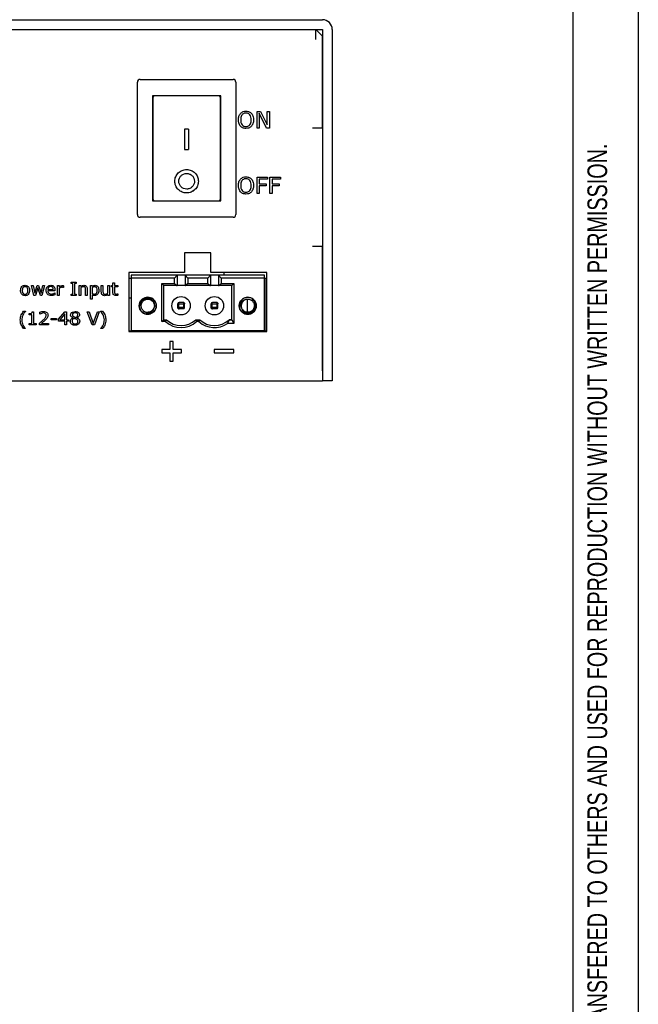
# Model space of a CAD drawing. Header units: millimetres. Extents: x 0 to 840, y 0 to 594.
# Tile 20 of 38: x 746 to 840, y 150 to 300. Entities that reach past the tile are written whole.
import ezdxf

# ---------------------------------------------------------------- set-up
doc = ezdxf.new("R2010")
doc.units = ezdxf.units.MM
doc.layers.get('0').update_dxf_attribs({"color": 3, "lineweight": 30})
doc.layers.add('SLD-0', color=3, linetype='Continuous')
doc.styles.add('SLDTEXTSTYLE0', font='TXT', dxfattribs={"width": 0.75})

msp = doc.modelspace()

# ---------------------------------------------------------------- linework, layer by layer
at = {"linetype": 'Continuous', "lineweight": 25}
for p, q in [((651.87, 299.982), (791.87, 299.982)), ((651.87, 298.482), (791.87, 298.482)), ((790.87, 296.972), (790.87, 298.482)), ((791.87, 297.482), (790.87, 298.482)), ((791.869, 298.482), (791.869, 297.483)), ((791.87, 298.482), (791.87, 244.982)), ((791.87, 283.482), (791.87, 297.482)), ((793.37, 298.482), (793.37, 244.982)), ((763.67, 270.282), (763.67, 290.482)), ((764.07, 290.882), (778.27, 290.882)), ((778.67, 290.482), (778.67, 270.282)), ((776.37, 288.382), (765.97, 288.382)), ((765.97, 288.382), (765.97, 272.382)), ((766.07, 284.344), (766.07, 288.182)), ((776.27, 288.182), (776.27, 284.344)), ((776.37, 272.382), (776.37, 288.382)), ((781.908, 285.982), (782.421, 285.982)), ((781.908, 283.482), (781.908, 285.982)), ((782.224, 285.718), (782.224, 283.482)), ((783.361, 283.482), (782.224, 285.718)), ((782.421, 285.982), (783.458, 283.94)), ((783.458, 285.982), (783.775, 285.982)), ((783.458, 283.94), (783.458, 285.982)), ((783.775, 285.982), (783.775, 283.482)), ((766.07, 272.776), (766.07, 284.344)), ((776.27, 284.344), (776.27, 272.776)), ((771.47, 283.307), (770.87, 283.307)), ((770.87, 283.307), (770.87, 283.302)), ((771.47, 283.302), (770.87, 283.302)), ((770.87, 283.302), (770.87, 280.2)), ((771.47, 283.307), (771.47, 283.302)), ((771.47, 283.302), (771.47, 280.2)), ((782.224, 283.482), (781.908, 283.482)), ((783.775, 283.482), (783.361, 283.482)), ((791.87, 283.482), (790.37, 283.482)), ((766.07, 281.282), (765.97, 281.282)), ((776.37, 281.282), (776.27, 281.282)), ((765.97, 279.482), (766.07, 279.482)), ((770.87, 280.2), (771.47, 280.2)), ((776.27, 279.482), (776.37, 279.482)), ((781.908, 275.982), (783.49, 275.982)), ((781.908, 273.482), (781.908, 275.982)), ((782.224, 275.697), (782.224, 274.969)), ((783.49, 275.697), (782.224, 275.697)), ((782.224, 274.969), (783.3, 274.969)), ((782.224, 274.684), (782.224, 273.482)), ((783.3, 274.684), (782.224, 274.684)), ((783.3, 274.969), (783.3, 274.684)), ((783.49, 275.982), (783.49, 275.697)), ((783.87, 275.982), (785.452, 275.982)), ((783.87, 273.482), (783.87, 275.982)), ((784.186, 275.697), (784.186, 274.969)), ((785.452, 275.697), (784.186, 275.697)), ((784.186, 274.969), (785.262, 274.969)), ((784.186, 274.684), (784.186, 273.482)), ((785.262, 274.684), (784.186, 274.684)), ((785.262, 274.969), (785.262, 274.684)), ((785.452, 275.982), (785.452, 275.697)), ((782.224, 273.482), (781.908, 273.482)), ((784.186, 273.482), (783.87, 273.482)), ((765.97, 272.382), (776.37, 272.382)), ((766.07, 272.582), (766.07, 272.776)), ((776.27, 272.776), (776.27, 272.582)), ((778.27, 269.882), (764.07, 269.882)), ((774.87, 264.482), (770.87, 264.482)), ((770.87, 264.482), (770.87, 261.482)), ((774.87, 261.482), (774.87, 264.482)), ((790.37, 265.482), (791.87, 265.482)), ((791.87, 246.482), (791.87, 265.482)), ((762.37, 261.482), (762.37, 252.482)), ((770.87, 261.482), (762.37, 261.482)), ((769.73, 261.082), (762.71, 261.082)), ((762.71, 261.082), (762.71, 260.582)), ((769.33, 260.582), (769.73, 261.082)), ((769.73, 261.082), (769.73, 259.482)), ((770.93, 261.082), (769.73, 261.082)), ((774.81, 261.082), (770.93, 261.082)), ((770.93, 261.082), (771.33, 260.582)), ((770.93, 261.082), (770.93, 259.482)), ((774.41, 260.582), (774.81, 261.082)), ((774.81, 261.082), (774.81, 259.482)), ((776.01, 261.082), (774.81, 261.082)), ((783.37, 261.482), (774.87, 261.482)), ((776.01, 261.082), (776.41, 260.582)), ((783.03, 261.082), (776.01, 261.082)), ((776.01, 261.082), (776.01, 259.482)), ((776.87, 261.082), (776.87, 261.482)), ((783.03, 260.582), (783.03, 261.082)), ((783.37, 252.482), (783.37, 261.482)), ((753.563, 259.982), (754.323, 259.982)), ((753.563, 259.779), (753.563, 259.982)), ((753.817, 259.779), (753.563, 259.779)), ((753.817, 258.184), (753.817, 259.779)), ((754.07, 259.779), (754.07, 258.184)), ((754.323, 259.779), (754.07, 259.779)), ((754.323, 259.982), (754.323, 259.779)), ((759.918, 259.906), (760.171, 259.906)), ((759.918, 259.475), (759.918, 259.906)), ((760.171, 259.906), (760.171, 259.475)), ((762.37, 260.582), (762.71, 260.582)), ((762.71, 260.582), (762.71, 252.582)), ((769.33, 260.582), (762.71, 260.582)), ((767.39, 259.782), (769.33, 259.782)), ((767.39, 253.982), (767.39, 259.782)), ((767.39, 259.782), (767.69, 259.482)), ((769.33, 259.782), (769.33, 260.582)), ((769.33, 259.782), (769.676, 259.482)), ((771.33, 259.782), (770.983, 259.482)), ((774.41, 260.582), (771.33, 260.582)), ((771.33, 260.582), (771.33, 259.782)), ((771.33, 259.782), (774.41, 259.782)), ((774.41, 259.782), (774.41, 260.582)), ((774.41, 259.782), (774.756, 259.482)), ((776.063, 259.482), (776.41, 259.782)), ((776.41, 260.582), (776.41, 259.782)), ((783.03, 260.582), (776.41, 260.582)), ((776.41, 259.782), (778.35, 259.782)), ((778.05, 259.482), (778.35, 259.782)), ((778.35, 259.782), (778.35, 253.682)), ((783.03, 260.582), (783.37, 260.582)), ((783.03, 252.582), (783.03, 260.582)), ((783.313, 252.582), (783.313, 260.582)), ((747.513, 259.475), (747.774, 259.475)), ((747.904, 257.982), (747.513, 259.475)), ((747.774, 259.475), (748.046, 258.319)), ((748.046, 258.319), (748.417, 259.475)), ((748.513, 259.133), (748.134, 257.982)), ((748.417, 259.475), (748.623, 259.475)), ((748.895, 257.982), (748.513, 259.133)), ((748.623, 259.475), (749.003, 258.319)), ((749.003, 258.319), (749.251, 259.475)), ((749.513, 259.475), (749.126, 257.982)), ((749.251, 259.475), (749.513, 259.475)), ((750.019, 258.893), (750.855, 258.893)), ((751.108, 258.691), (750.019, 258.691)), ((751.069, 258.361), (751.082, 258.361)), ((751.082, 258.361), (751.082, 258.084)), ((751.108, 258.831), (751.108, 258.691)), ((751.487, 259.475), (751.741, 259.475)), ((751.487, 257.982), (751.487, 259.475)), ((751.741, 259.475), (751.741, 259.255)), ((751.741, 259.038), (751.741, 257.982)), ((752.399, 259.197), (752.386, 259.197)), ((752.399, 259.459), (752.399, 259.197)), ((753.563, 258.184), (753.817, 258.184)), ((753.563, 257.982), (753.563, 258.184)), ((754.07, 258.184), (754.323, 258.184)), ((754.323, 258.184), (754.323, 257.982)), ((754.779, 259.475), (755.032, 259.475)), ((754.779, 257.982), (754.779, 259.475)), ((755.032, 259.475), (755.032, 259.318)), ((755.032, 259.115), (755.032, 257.982)), ((755.766, 257.982), (755.766, 258.846)), ((756.019, 258.957), (756.019, 257.982)), ((756.5, 259.475), (756.753, 259.475)), ((756.5, 257.425), (756.5, 259.475)), ((756.753, 259.475), (756.753, 259.327)), ((756.753, 259.126), (756.753, 258.268)), ((756.753, 258.061), (756.753, 257.425)), ((758.171, 259.475), (758.424, 259.475)), ((758.171, 258.5), (758.171, 259.475)), ((758.424, 259.475), (758.424, 258.611)), ((759.158, 259.475), (759.412, 259.475)), ((759.158, 258.342), (759.158, 259.475)), ((759.158, 257.982), (759.158, 258.14)), ((759.412, 259.475), (759.412, 257.982)), ((759.741, 259.475), (759.918, 259.475)), ((759.741, 259.273), (759.741, 259.475)), ((759.918, 259.273), (759.741, 259.273)), ((759.918, 258.476), (759.918, 259.273)), ((760.171, 259.475), (760.703, 259.475)), ((760.171, 259.273), (760.171, 258.594)), ((760.703, 259.273), (760.171, 259.273)), ((760.689, 258.235), (760.703, 258.235)), ((760.703, 259.475), (760.703, 259.273)), ((760.703, 258.235), (760.703, 258.001)), ((767.69, 254.282), (767.69, 259.482)), ((769.676, 259.482), (767.69, 259.482)), ((769.676, 259.482), (769.73, 259.482)), ((770.93, 259.482), (769.73, 259.482)), ((770.93, 259.482), (770.983, 259.482)), ((774.756, 259.482), (770.983, 259.482)), ((774.756, 259.482), (774.81, 259.482)), ((776.01, 259.482), (774.81, 259.482)), ((776.01, 259.482), (776.063, 259.482)), ((778.05, 259.482), (776.063, 259.482)), ((778.05, 254.282), (778.05, 259.482)), ((748.134, 257.982), (747.904, 257.982)), ((749.126, 257.982), (748.895, 257.982)), ((751.741, 257.982), (751.487, 257.982)), ((754.323, 257.982), (753.563, 257.982)), ((755.032, 257.982), (754.779, 257.982)), ((756.019, 257.982), (755.766, 257.982)), ((756.753, 257.425), (756.5, 257.425)), ((759.412, 257.982), (759.158, 257.982)), ((762.71, 257.582), (762.37, 257.582)), ((769.84, 256.117), (769.84, 256.717)), ((769.99, 256.717), (769.877, 256.833)), ((769.99, 256.717), (770.69, 256.717)), ((769.99, 256.117), (769.99, 256.717)), ((770.64, 256.917), (770.04, 256.917)), ((770.69, 256.717), (770.802, 256.833)), ((770.69, 256.717), (770.69, 256.117)), ((770.84, 256.117), (770.84, 256.717)), ((774.92, 256.117), (774.92, 256.717)), ((775.07, 256.717), (774.957, 256.833)), ((775.07, 256.717), (775.77, 256.717)), ((775.07, 256.117), (775.07, 256.717)), ((775.72, 256.917), (775.12, 256.917)), ((775.77, 256.717), (775.882, 256.833)), ((775.77, 256.717), (775.77, 256.117)), ((775.92, 256.117), (775.92, 256.717)), ((779.2, 256.569), (779.218, 256.642)), ((780.426, 255.417), (780.426, 257.4)), ((746.325, 255.558), (746.633, 255.558)), ((746.633, 255.558), (746.633, 255.544)), ((747.19, 255.026), (747.19, 255.203)), ((747.595, 255.026), (747.19, 255.026)), ((747.595, 253.684), (747.595, 255.026)), ((747.644, 255.482), (747.848, 255.482)), ((747.848, 255.482), (747.848, 253.684)), ((748.81, 255.127), (748.81, 255.408)), ((748.824, 255.127), (748.81, 255.127)), ((751.646, 254.349), (752.618, 255.482)), ((752.608, 255.159), (751.842, 254.267)), ((752.608, 254.267), (752.608, 255.159)), ((752.618, 255.482), (752.861, 255.482)), ((752.861, 255.482), (752.861, 254.267)), ((756.025, 255.482), (756.295, 255.482)), ((756.758, 253.482), (756.025, 255.482)), ((756.295, 255.482), (756.936, 253.696)), ((756.936, 253.696), (757.579, 255.482)), ((757.848, 255.482), (757.115, 253.482)), ((757.579, 255.482), (757.848, 255.482)), ((758.051, 255.558), (758.359, 255.558)), ((758.051, 255.544), (758.051, 255.558)), ((765.754, 255.209), (765.682, 255.188)), ((766.38, 255.779), (766.348, 255.71)), ((769.877, 256), (769.99, 256.117)), ((770.69, 256.117), (769.99, 256.117)), ((770.64, 255.917), (770.04, 255.917)), ((770.69, 256.117), (770.802, 256)), ((774.957, 256), (775.07, 256.117)), ((775.77, 256.117), (775.07, 256.117)), ((775.72, 255.917), (775.12, 255.917)), ((775.77, 256.117), (775.882, 256)), ((779.381, 255.742), (779.338, 255.804)), ((747.19, 253.684), (747.595, 253.684)), ((747.19, 253.482), (747.19, 253.684)), ((747.848, 253.684), (748.253, 253.684)), ((748.253, 253.684), (748.253, 253.482)), ((748.76, 253.482), (748.76, 253.76)), ((749.042, 253.71), (750.127, 253.71)), ((750.127, 253.71), (750.127, 253.482)), ((750.506, 254.469), (751.342, 254.469)), ((750.506, 254.241), (750.506, 254.469)), ((751.342, 254.241), (750.506, 254.241)), ((751.342, 254.469), (751.342, 254.241)), ((751.646, 254.039), (751.646, 254.349)), ((752.608, 254.039), (751.646, 254.039)), ((751.842, 254.267), (752.608, 254.267)), ((752.608, 253.482), (752.608, 254.039)), ((752.861, 254.267), (753.165, 254.267)), ((752.861, 254.039), (752.861, 253.482)), ((753.165, 254.039), (752.861, 254.039)), ((753.165, 254.267), (753.165, 254.039)), ((753.816, 254.55), (753.816, 254.558)), ((754.493, 254.547), (754.493, 254.539)), ((767.39, 253.982), (767.69, 254.282)), ((767.968, 253.982), (767.39, 253.982)), ((767.69, 254.282), (768.085, 254.282)), ((772.575, 254.282), (773.165, 254.282)), ((773.048, 253.982), (772.692, 253.982)), ((777.658, 254.274), (777.385, 253.682)), ((778.35, 253.682), (777.385, 253.682)), ((777.655, 254.282), (778.05, 254.282)), ((778.057, 254.274), (777.658, 254.274)), ((778.05, 254.282), (778.057, 254.274)), ((778.057, 254.274), (778.35, 253.682)), ((746.633, 252.925), (746.325, 252.925)), ((746.633, 252.938), (746.633, 252.925)), ((748.253, 253.482), (747.19, 253.482)), ((750.127, 253.482), (748.76, 253.482)), ((752.861, 253.482), (752.608, 253.482)), ((757.115, 253.482), (756.758, 253.482)), ((758.051, 252.925), (758.051, 252.938)), ((758.359, 252.925), (758.051, 252.925)), ((762.37, 252.582), (762.71, 252.582)), ((762.37, 252.482), (783.37, 252.482)), ((783.03, 252.582), (762.71, 252.582)), ((783.03, 252.582), (783.37, 252.582)), ((768.62, 250.982), (768.62, 249.732)), ((769.12, 250.982), (768.62, 250.982)), ((769.12, 249.732), (769.12, 250.982)), ((768.62, 249.732), (767.37, 249.732)), ((767.37, 249.732), (767.37, 249.232)), ((767.37, 249.232), (768.62, 249.232)), ((768.62, 249.232), (768.62, 247.982)), ((770.37, 249.732), (769.12, 249.732)), ((769.12, 247.982), (769.12, 249.232)), ((769.12, 249.232), (770.37, 249.232)), ((770.37, 249.232), (770.37, 249.732)), ((775.37, 249.732), (775.37, 249.232)), ((778.37, 249.732), (775.37, 249.732)), ((775.37, 249.232), (778.37, 249.232)), ((778.37, 249.232), (778.37, 249.732)), ((768.62, 247.982), (769.12, 247.982)), ((651.87, 244.982), (791.87, 244.982)), ((793.37, 244.982), (791.87, 244.982))]:
    msp.add_line(p, q, dxfattribs=at)
at = {"linetype": 'Continuous', "lineweight": 25, "flags": 128}
msp.add_lwpolyline([(777.655, 254.282), (777.656, 254.277), (777.658, 254.274)], dxfattribs=at)
at = {"linetype": 'Continuous', "lineweight": 25}
for centre, radius in [((765.25, 256.407), 1.3), ((770.33, 256.407), 1.4), ((775.41, 256.407), 1.4), ((780.49, 256.407), 1.3)]:
    msp.add_circle(centre, radius, dxfattribs=at)
for centre, radius, start, end in [((791.87, 298.482), 1.5, 0, 90), ((764.07, 290.482), 0.4, 90, 180), ((778.27, 290.482), 0.4, 0, 90), ((766.27, 288.182), 0.2, 90, 180), ((776.07, 288.182), 0.2, 0, 90), ((764.07, 270.282), 0.4, 180, 270), ((778.27, 270.282), 0.4, 270, 0), ((765.25, 256.407), 1.293, 330.93673, 289.52039), ((780.49, 256.407), 1.293, 210.93673, 169.52039), ((780.49, 256.407), 1, 108.96895, 156.9691), ((765.25, 256.407), 1, 228.96895, 276.9691), ((770.33, 256.632), 3.55, 228.28628, 311.71372), ((770.33, 256.632), 3.25, 226.30911, 313.6909), ((775.41, 256.632), 3.55, 228.28628, 303.79992), ((775.41, 256.632), 3.25, 226.3091, 313.6909)]:
    msp.add_arc(centre, radius, start, end, dxfattribs=at)
for centre, major_axis, start_param, end_param in [((766.27, 272.582), (0, -0.2), 4.712389, 6.2831853), ((776.07, 272.582), (0, 0.2), 3.1415927, 4.712389)]:
    msp.add_ellipse(centre, major_axis=major_axis, ratio=0.9996144, start_param=start_param, end_param=end_param, dxfattribs=at)
for points, knots in [([(779.06, 284.731), (779.07, 284.929), (779.089, 285.283), (779.287, 285.575), (779.374, 285.703)], [0, 0, 0, 0, 0.5604198, 1, 1, 1, 1]), ([(779.374, 285.703), (779.512, 285.815), (779.759, 286.016), (780.074, 286.036), (780.214, 286.045)], [0, 0, 0, 0, 0.5581839, 1, 1, 1, 1]), ([(780.216, 285.76), (780.123, 285.753), (779.938, 285.74), (779.694, 285.594), (779.447, 285.267), (779.424, 284.952), (779.408, 284.731)], [0, 0, 0, 0, 0.1872213, 0.3740009, 0.5610915, 1, 1, 1, 1]), ([(780.214, 286.045), (780.392, 286.03), (780.711, 286.003), (780.95, 285.795), (781.056, 285.703)], [0, 0, 0, 0, 0.55984149, 1, 1, 1, 1]), ([(781.022, 284.731), (781.015, 284.869), (781.002, 285.145), (780.835, 285.503), (780.543, 285.731), (780.325, 285.75), (780.216, 285.76)], [0, 0, 0, 0, 0.2810491, 0.5605212, 0.7800054, 1, 1, 1, 1]), ([(781.056, 285.703), (781.162, 285.536), (781.351, 285.238), (781.364, 284.886), (781.37, 284.731)], [0, 0, 0, 0, 0.5582439, 1, 1, 1, 1]), ([(779.372, 283.762), (779.267, 283.928), (779.078, 284.226), (779.065, 284.576), (779.06, 284.731)], [0, 0, 0, 0, 0.5582532, 1, 1, 1, 1]), ([(780.214, 283.418), (780.035, 283.434), (779.716, 283.461), (779.477, 283.67), (779.372, 283.762)], [0, 0, 0, 0, 0.55992001, 1, 1, 1, 1]), ([(779.408, 284.731), (779.414, 284.592), (779.427, 284.317), (779.595, 283.959), (779.889, 283.734), (780.107, 283.713), (780.216, 283.703)], [0, 0, 0, 0, 0.2810983, 0.5604523, 0.7800343, 1, 1, 1, 1]), ([(781.056, 283.762), (780.918, 283.648), (780.671, 283.444), (780.354, 283.426), (780.214, 283.418)], [0, 0, 0, 0, 0.5581841, 1, 1, 1, 1]), ([(780.216, 283.703), (780.308, 283.71), (780.492, 283.724), (780.735, 283.872), (780.984, 284.195), (781.006, 284.51), (781.022, 284.731)], [0, 0, 0, 0, 0.1871843, 0.3740216, 0.5610948, 1, 1, 1, 1]), ([(781.37, 284.731), (781.359, 284.533), (781.34, 284.18), (781.143, 283.89), (781.056, 283.762)], [0, 0, 0, 0, 0.5604909, 1, 1, 1, 1]), ([(772.97, 275.378), (772.942, 275.611), (772.887, 276.079), (772.473, 276.672), (771.877, 277.066), (771.169, 277.204), (770.463, 277.065), (769.863, 276.671), (769.463, 276.079), (769.324, 275.377), (769.464, 274.673), (769.865, 274.074), (770.465, 273.675), (771.171, 273.536), (771.879, 273.676), (772.475, 274.077), (772.887, 274.677), (772.942, 275.145), (772.97, 275.378)], [0, 0, 0, 0, 0.0624264, 0.1250331, 0.1875255, 0.2500542, 0.3125522, 0.3750585, 0.4375885, 0.5001011, 0.5625983, 0.6251255, 0.6876477, 0.7501398, 0.8126533, 0.8751642, 0.9378189, 1, 1, 1, 1]), ([(772.97, 275.377), (772.942, 275.61), (772.887, 276.078), (772.473, 276.671), (771.877, 277.064), (771.169, 277.202), (770.463, 277.063), (769.863, 276.67), (769.463, 276.078), (769.324, 275.376), (769.464, 274.672), (769.865, 274.074), (770.465, 273.675), (771.171, 273.535), (771.879, 273.676), (772.474, 274.076), (772.887, 274.676), (772.942, 275.144), (772.97, 275.377)], [0, 0, 0, 0, 0.0624128, 0.12501383, 0.1875119, 0.25005419, 0.31256579, 0.37507775, 0.43760216, 0.50010108, 0.56258466, 0.62510617, 0.68763415, 0.75013981, 0.812667, 0.87518351, 0.93783248, 1, 1, 1, 1]), ([(772.37, 275.377), (772.35, 275.532), (772.311, 275.843), (772.083, 276.175), (771.84, 276.373), (771.561, 276.517), (771.167, 276.598), (770.696, 276.5), (770.363, 276.281), (770.163, 276.039), (770.018, 275.763), (769.955, 275.449), (769.986, 275.137), (770.081, 274.838), (770.261, 274.571), (770.504, 274.372), (770.784, 274.227), (771.1, 274.166), (771.414, 274.197), (771.714, 274.294), (772.044, 274.519), (772.266, 274.849), (772.359, 275.146), (772.366, 275.3), (772.37, 275.377)], [0, 0, 0, 0, 0.0623019, 0.1248437, 0.155919, 0.1875887, 0.2501565, 0.312609, 0.3751383, 0.406286, 0.4378418, 0.5003904, 0.5315963, 0.5630562, 0.6256146, 0.656944, 0.6883568, 0.7509518, 0.7823183, 0.8136507, 0.8762727, 0.938212, 0.969134, 1, 1, 1, 1]), ([(779.374, 275.703), (779.512, 275.815), (779.759, 276.016), (780.074, 276.036), (780.214, 276.045)], [0, 0, 0, 0, 0.55818392, 1, 1, 1, 1]), ([(780.214, 276.045), (780.392, 276.03), (780.711, 276.003), (780.95, 275.795), (781.056, 275.703)], [0, 0, 0, 0, 0.5598415, 1, 1, 1, 1]), ([(779.06, 274.731), (779.07, 274.929), (779.089, 275.283), (779.287, 275.575), (779.374, 275.703)], [0, 0, 0, 0, 0.5604198, 1, 1, 1, 1]), ([(779.372, 273.762), (779.267, 273.928), (779.078, 274.226), (779.065, 274.576), (779.06, 274.731)], [0, 0, 0, 0, 0.5582532, 1, 1, 1, 1]), ([(780.216, 275.76), (780.123, 275.753), (779.938, 275.74), (779.694, 275.594), (779.447, 275.267), (779.424, 274.952), (779.408, 274.731)], [0, 0, 0, 0, 0.1872213, 0.3740009, 0.5610915, 1, 1, 1, 1]), ([(779.408, 274.731), (779.414, 274.592), (779.427, 274.317), (779.595, 273.959), (779.889, 273.734), (780.107, 273.713), (780.216, 273.703)], [0, 0, 0, 0, 0.28109831, 0.56045232, 0.78003428, 1, 1, 1, 1]), ([(781.022, 274.731), (781.015, 274.869), (781.002, 275.145), (780.835, 275.503), (780.543, 275.731), (780.325, 275.75), (780.216, 275.76)], [0, 0, 0, 0, 0.2810491, 0.5605212, 0.7800054, 1, 1, 1, 1]), ([(780.216, 273.703), (780.308, 273.71), (780.492, 273.724), (780.735, 273.872), (780.984, 274.195), (781.006, 274.51), (781.022, 274.731)], [0, 0, 0, 0, 0.1871843, 0.3740216, 0.5610948, 1, 1, 1, 1]), ([(781.056, 275.703), (781.162, 275.536), (781.351, 275.238), (781.364, 274.886), (781.37, 274.731)], [0, 0, 0, 0, 0.5582439, 1, 1, 1, 1]), ([(781.37, 274.731), (781.359, 274.533), (781.34, 274.18), (781.143, 273.89), (781.056, 273.762)], [0, 0, 0, 0, 0.5604909, 1, 1, 1, 1]), ([(780.214, 273.418), (780.035, 273.434), (779.716, 273.461), (779.477, 273.67), (779.372, 273.762)], [0, 0, 0, 0, 0.55992001, 1, 1, 1, 1]), ([(781.056, 273.762), (780.918, 273.648), (780.671, 273.444), (780.354, 273.426), (780.214, 273.418)], [0, 0, 0, 0, 0.5581841, 1, 1, 1, 1]), ([(745.867, 258.728), (745.874, 258.839), (745.888, 259.061), (746.045, 259.339), (746.289, 259.505), (746.464, 259.519), (746.552, 259.526)], [0, 0, 0, 0, 0.2807364, 0.5600003, 0.779715, 1, 1, 1, 1]), ([(746.552, 259.526), (746.663, 259.514), (746.886, 259.489), (747.117, 259.256), (747.221, 258.989), (747.23, 258.815), (747.234, 258.728)], [0, 0, 0, 0, 0.2793071, 0.5582405, 0.7788521, 1, 1, 1, 1]), ([(749.766, 258.729), (749.774, 258.843), (749.789, 259.069), (749.965, 259.345), (750.217, 259.505), (750.395, 259.519), (750.484, 259.526)], [0, 0, 0, 0, 0.2805374, 0.5597333, 0.7796356, 1, 1, 1, 1]), ([(750.484, 259.526), (750.585, 259.518), (750.784, 259.501), (751.004, 259.306), (751.096, 259.064), (751.104, 258.909), (751.108, 258.831)], [0, 0, 0, 0, 0.2800156, 0.5583398, 0.7788264, 1, 1, 1, 1]), ([(755.032, 259.318), (755.115, 259.381), (755.263, 259.494), (755.447, 259.516), (755.528, 259.526)], [0, 0, 0, 0, 0.5604793, 1, 1, 1, 1]), ([(755.528, 259.526), (755.609, 259.519), (755.77, 259.506), (755.994, 259.295), (756.01, 259.085), (756.019, 258.957)], [0, 0, 0, 0, 0.281022, 0.5601785, 1, 1, 1, 1]), ([(756.753, 259.327), (756.834, 259.389), (756.977, 259.498), (757.156, 259.517), (757.234, 259.526)], [0, 0, 0, 0, 0.560388, 1, 1, 1, 1]), ([(757.234, 259.526), (757.324, 259.515), (757.505, 259.492), (757.759, 259.207), (757.778, 258.935), (757.791, 258.753)], [0, 0, 0, 0, 0.25002404, 0.50008261, 1, 1, 1, 1]), ([(746.552, 257.931), (746.44, 257.943), (746.216, 257.967), (745.985, 258.199), (745.88, 258.466), (745.872, 258.641), (745.867, 258.728)], [0, 0, 0, 0, 0.2794463, 0.5582064, 0.7788316, 1, 1, 1, 1]), ([(746.552, 259.298), (746.501, 259.295), (746.399, 259.287), (746.265, 259.207), (746.135, 259.023), (746.127, 258.849), (746.12, 258.728)], [0, 0, 0, 0, 0.1871536, 0.3737136, 0.5605344, 1, 1, 1, 1]), ([(746.12, 258.728), (746.124, 258.652), (746.13, 258.502), (746.213, 258.302), (746.372, 258.175), (746.492, 258.164), (746.552, 258.159)], [0, 0, 0, 0, 0.2811747, 0.5606536, 0.7799889, 1, 1, 1, 1]), ([(746.981, 258.728), (746.978, 258.803), (746.972, 258.954), (746.891, 259.156), (746.731, 259.282), (746.611, 259.293), (746.552, 259.298)], [0, 0, 0, 0, 0.2812759, 0.56066703, 0.77997435, 1, 1, 1, 1]), ([(747.234, 258.728), (747.228, 258.617), (747.214, 258.395), (747.056, 258.118), (746.813, 257.953), (746.639, 257.938), (746.552, 257.931)], [0, 0, 0, 0, 0.28072899, 0.56004673, 0.77975578, 1, 1, 1, 1]), ([(746.552, 258.159), (746.602, 258.163), (746.703, 258.171), (746.835, 258.253), (746.964, 258.435), (746.974, 258.607), (746.981, 258.728)], [0, 0, 0, 0, 0.1871201, 0.3737241, 0.5606653, 1, 1, 1, 1]), ([(750.549, 257.956), (750.431, 257.965), (750.197, 257.981), (749.917, 258.177), (749.782, 258.454), (749.771, 258.637), (749.766, 258.729)], [0, 0, 0, 0, 0.2804704, 0.5591161, 0.7791393, 1, 1, 1, 1]), ([(750.466, 259.323), (750.401, 259.318), (750.271, 259.307), (750.127, 259.188), (750.043, 259.043), (750.027, 258.943), (750.019, 258.893)], [0, 0, 0, 0, 0.2798832, 0.5588737, 0.7793209, 1, 1, 1, 1]), ([(750.019, 258.691), (750.025, 258.609), (750.035, 258.463), (750.131, 258.353), (750.173, 258.305)], [0, 0, 0, 0, 0.5602058, 1, 1, 1, 1]), ([(750.173, 258.305), (750.237, 258.265), (750.352, 258.192), (750.486, 258.187), (750.546, 258.184)], [0, 0, 0, 0, 0.55829813, 1, 1, 1, 1]), ([(750.855, 258.893), (750.851, 258.955), (750.843, 259.078), (750.756, 259.236), (750.612, 259.315), (750.514, 259.321), (750.466, 259.323)], [0, 0, 0, 0, 0.28083691, 0.55973243, 0.77927589, 1, 1, 1, 1]), ([(750.546, 258.184), (750.651, 258.196), (750.839, 258.218), (750.999, 258.317), (751.069, 258.361)], [0, 0, 0, 0, 0.5596691, 1, 1, 1, 1]), ([(751.082, 258.084), (750.986, 258.044), (750.815, 257.974), (750.63, 257.962), (750.549, 257.956)], [0, 0, 0, 0, 0.5602994, 1, 1, 1, 1]), ([(751.741, 259.255), (751.82, 259.32), (751.962, 259.437), (752.142, 259.464), (752.222, 259.475)], [0, 0, 0, 0, 0.5612581, 1, 1, 1, 1]), ([(752.16, 259.222), (752.073, 259.207), (751.918, 259.179), (751.795, 259.081), (751.741, 259.038)], [0, 0, 0, 0, 0.5577544, 1, 1, 1, 1]), ([(752.386, 259.197), (752.344, 259.206), (752.269, 259.221), (752.193, 259.222), (752.16, 259.222)], [0, 0, 0, 0, 0.5598342, 1, 1, 1, 1]), ([(752.222, 259.475), (752.255, 259.475), (752.314, 259.474), (752.373, 259.464), (752.399, 259.459)], [0, 0, 0, 0, 0.5598464, 1, 1, 1, 1]), ([(755.455, 259.298), (755.369, 259.281), (755.214, 259.251), (755.088, 259.156), (755.032, 259.115)], [0, 0, 0, 0, 0.5579986, 1, 1, 1, 1]), ([(755.711, 259.185), (755.694, 259.208), (755.661, 259.252), (755.569, 259.293), (755.498, 259.296), (755.455, 259.298)], [0, 0, 0, 0, 0.2793977, 0.5595255, 1, 1, 1, 1]), ([(755.766, 258.846), (755.766, 258.911), (755.767, 259.028), (755.728, 259.137), (755.711, 259.185)], [0, 0, 0, 0, 0.5615429, 1, 1, 1, 1]), ([(757.171, 259.298), (757.086, 259.284), (756.933, 259.258), (756.808, 259.167), (756.753, 259.126)], [0, 0, 0, 0, 0.5581643, 1, 1, 1, 1]), ([(756.753, 258.268), (756.816, 258.24), (756.928, 258.191), (757.05, 258.186), (757.103, 258.184)], [0, 0, 0, 0, 0.5598945, 1, 1, 1, 1]), ([(757.146, 257.956), (757.069, 257.961), (756.93, 257.97), (756.807, 258.033), (756.753, 258.061)], [0, 0, 0, 0, 0.5595, 1, 1, 1, 1]), ([(757.103, 258.184), (757.154, 258.188), (757.256, 258.196), (757.39, 258.276), (757.521, 258.459), (757.531, 258.632), (757.538, 258.753)], [0, 0, 0, 0, 0.1871631, 0.3738075, 0.560752, 1, 1, 1, 1]), ([(757.597, 258.164), (757.524, 258.099), (757.395, 257.981), (757.222, 257.964), (757.146, 257.956)], [0, 0, 0, 0, 0.5592055, 1, 1, 1, 1]), ([(757.538, 258.753), (757.533, 258.881), (757.526, 259.04), (757.426, 259.199), (757.329, 259.281), (757.234, 259.291), (757.171, 259.298)], [0, 0, 0, 0, 0.4997933, 0.6254523, 0.7508886, 1, 1, 1, 1]), ([(757.791, 258.753), (757.784, 258.633), (757.77, 258.419), (757.65, 258.242), (757.597, 258.164)], [0, 0, 0, 0, 0.56029153, 1, 1, 1, 1]), ([(758.664, 257.931), (758.583, 257.938), (758.422, 257.953), (758.248, 258.115), (758.179, 258.311), (758.174, 258.437), (758.171, 258.5)], [0, 0, 0, 0, 0.2798371, 0.5580374, 0.7786703, 1, 1, 1, 1]), ([(758.424, 258.611), (758.423, 258.546), (758.421, 258.429), (758.462, 258.321), (758.48, 258.273)], [0, 0, 0, 0, 0.5615296, 1, 1, 1, 1]), ([(758.48, 258.273), (758.496, 258.25), (758.528, 258.205), (758.621, 258.161), (758.692, 258.16), (758.736, 258.159)], [0, 0, 0, 0, 0.27985, 0.559257, 1, 1, 1, 1]), ([(759.158, 258.14), (759.076, 258.076), (758.928, 257.961), (758.744, 257.94), (758.664, 257.931)], [0, 0, 0, 0, 0.5608429, 1, 1, 1, 1]), ([(758.736, 258.159), (758.822, 258.176), (758.977, 258.206), (759.103, 258.301), (759.158, 258.342)], [0, 0, 0, 0, 0.5582452, 1, 1, 1, 1]), ([(760.393, 257.956), (760.317, 257.961), (760.166, 257.971), (759.988, 258.11), (759.925, 258.298), (759.92, 258.416), (759.918, 258.476)], [0, 0, 0, 0, 0.2805429, 0.5581503, 0.7786658, 1, 1, 1, 1]), ([(760.171, 258.594), (760.168, 258.534), (760.164, 258.429), (760.199, 258.33), (760.215, 258.287)], [0, 0, 0, 0, 0.5620405, 1, 1, 1, 1]), ([(760.215, 258.287), (760.23, 258.265), (760.261, 258.222), (760.351, 258.186), (760.418, 258.185), (760.459, 258.184)], [0, 0, 0, 0, 0.2795397, 0.5588651, 1, 1, 1, 1]), ([(760.703, 258.001), (760.646, 257.987), (760.544, 257.964), (760.439, 257.959), (760.393, 257.956)], [0, 0, 0, 0, 0.5600035, 1, 1, 1, 1]), ([(760.459, 258.184), (760.503, 258.188), (760.582, 258.196), (760.656, 258.223), (760.689, 258.235)], [0, 0, 0, 0, 0.5595696, 1, 1, 1, 1]), ([(766.315, 256.407), (766.305, 256.548), (766.284, 256.833), (766.045, 257.206), (765.688, 257.467), (765.249, 257.572), (764.795, 257.5), (764.401, 257.256), (764.114, 256.873), (764.067, 256.563), (764.043, 256.407)], [0, 0, 0, 0, 0.11820893, 0.23835797, 0.36044721, 0.48447677, 0.61044673, 0.7383572, 0.86820826, 1, 1, 1, 1]), ([(769.877, 256.833), (769.869, 256.821), (769.857, 256.803), (769.845, 256.766), (769.841, 256.74), (769.84, 256.727), (769.84, 256.72), (769.84, 256.717)], [0, 0, 0, 0, 0.5301046, 0.8090284, 0.9108947, 0.9562276, 1, 1, 1, 1]), ([(769.877, 256.833), (769.891, 256.85), (769.913, 256.876), (769.962, 256.904), (770.003, 256.914), (770.025, 256.916), (770.035, 256.917), (770.04, 256.917)], [0, 0, 0, 0, 0.5367742, 0.8346984, 0.9291502, 0.9664064, 1, 1, 1, 1]), ([(770.802, 256.833), (770.788, 256.85), (770.766, 256.876), (770.719, 256.903), (770.678, 256.914), (770.656, 256.916), (770.645, 256.917), (770.64, 256.917)], [0, 0, 0, 0, 0.5364459, 0.8311566, 0.925896, 0.9643325, 1, 1, 1, 1]), ([(770.802, 256.833), (770.812, 256.819), (770.825, 256.799), (770.837, 256.755), (770.839, 256.733), (770.84, 256.722), (770.84, 256.717)], [0, 0, 0, 0, 0.6521795, 0.853826, 0.9312907, 1, 1, 1, 1]), ([(774.957, 256.833), (774.949, 256.821), (774.937, 256.803), (774.925, 256.766), (774.921, 256.74), (774.92, 256.727), (774.92, 256.72), (774.92, 256.717)], [0, 0, 0, 0, 0.5301046, 0.8090284, 0.9108947, 0.9562276, 1, 1, 1, 1]), ([(774.957, 256.833), (774.971, 256.85), (774.993, 256.876), (775.042, 256.904), (775.083, 256.914), (775.105, 256.916), (775.115, 256.917), (775.12, 256.917)], [0, 0, 0, 0, 0.5367742, 0.8346984, 0.9291502, 0.9664064, 1, 1, 1, 1]), ([(775.882, 256.833), (775.868, 256.85), (775.846, 256.876), (775.799, 256.903), (775.758, 256.914), (775.736, 256.916), (775.725, 256.917), (775.72, 256.917)], [0, 0, 0, 0, 0.5364459, 0.8311566, 0.925896, 0.9643325, 1, 1, 1, 1]), ([(775.882, 256.833), (775.892, 256.819), (775.905, 256.799), (775.917, 256.755), (775.919, 256.733), (775.92, 256.722), (775.92, 256.717)], [0, 0, 0, 0, 0.6521795, 0.853826, 0.9312907, 1, 1, 1, 1]), ([(779.381, 255.742), (779.348, 255.832), (779.284, 256.009), (779.266, 256.289), (779.306, 256.557), (779.403, 256.802), (779.548, 257.012), (779.731, 257.178), (779.939, 257.298), (780.09, 257.335), (780.165, 257.352)], [0, 0, 0, 0, 0.1384268, 0.2730086, 0.4037492, 0.530653, 0.6537245, 0.772969, 0.8883921, 1, 1, 1, 1]), ([(779.569, 256.798), (779.528, 256.682), (779.446, 256.449), (779.491, 256.072), (779.656, 255.723), (779.856, 255.564), (779.957, 255.484)], [0, 0, 0, 0, 0.2440963, 0.4921283, 0.7440961, 1, 1, 1, 1]), ([(779.99, 255.541), (779.884, 255.619), (779.672, 255.776), (779.502, 256.142), (779.465, 256.523), (779.56, 256.746), (779.604, 256.848)], [0, 0, 0, 0, 0.2603842, 0.5207685, 0.7811527, 1, 1, 1, 1]), ([(779.957, 255.484), (780.085, 255.423), (780.342, 255.298), (780.784, 255.318), (781.189, 255.497), (781.5, 255.825), (781.664, 256.254), (781.649, 256.717), (781.461, 257.157), (781.217, 257.353), (781.093, 257.452)], [0, 0, 0, 0, 0.11820893, 0.23835797, 0.36044721, 0.48447677, 0.61044673, 0.7383572, 0.86820826, 1, 1, 1, 1]), ([(745.823, 254.241), (745.85, 254.514), (745.898, 255.001), (746.194, 255.387), (746.325, 255.558)], [0, 0, 0, 0, 0.5589805, 1, 1, 1, 1]), ([(746.235, 255.021), (746.176, 254.881), (746.071, 254.631), (746.057, 254.36), (746.051, 254.241)], [0, 0, 0, 0, 0.5598306, 1, 1, 1, 1]), ([(746.633, 255.544), (746.545, 255.457), (746.388, 255.301), (746.282, 255.107), (746.235, 255.021)], [0, 0, 0, 0, 0.559786, 1, 1, 1, 1]), ([(747.19, 255.203), (747.251, 255.205), (747.361, 255.207), (747.464, 255.243), (747.509, 255.258)], [0, 0, 0, 0, 0.5608915, 1, 1, 1, 1]), ([(747.509, 255.258), (747.531, 255.272), (747.574, 255.3), (747.63, 255.375), (747.639, 255.441), (747.644, 255.482)], [0, 0, 0, 0, 0.28053, 0.5606314, 1, 1, 1, 1]), ([(748.81, 255.408), (748.914, 255.447), (749.099, 255.516), (749.296, 255.527), (749.383, 255.532)], [0, 0, 0, 0, 0.5598537, 1, 1, 1, 1]), ([(749.376, 255.304), (749.266, 255.292), (749.069, 255.27), (748.899, 255.171), (748.824, 255.127)], [0, 0, 0, 0, 0.5593979, 1, 1, 1, 1]), ([(749.772, 254.969), (749.767, 255.025), (749.755, 255.135), (749.606, 255.284), (749.463, 255.297), (749.376, 255.304)], [0, 0, 0, 0, 0.2805502, 0.5602435, 1, 1, 1, 1]), ([(749.383, 255.532), (749.475, 255.527), (749.658, 255.517), (749.89, 255.394), (750.033, 255.195), (750.045, 255.051), (750.051, 254.978)], [0, 0, 0, 0, 0.2808808, 0.5602532, 0.7798364, 1, 1, 1, 1]), ([(753.494, 255.003), (753.509, 255.092), (753.539, 255.27), (753.796, 255.49), (754.025, 255.516), (754.165, 255.532)], [0, 0, 0, 0, 0.2792515, 0.5600297, 1, 1, 1, 1]), ([(753.816, 254.558), (753.72, 254.615), (753.586, 254.694), (753.501, 254.875), (753.496, 254.961), (753.494, 255.003)], [0, 0, 0, 0, 0.55883845, 0.77921485, 1, 1, 1, 1]), ([(754.173, 255.33), (754.121, 255.327), (754.016, 255.321), (753.882, 255.259), (753.786, 255.156), (753.777, 255.073), (753.772, 255.032)], [0, 0, 0, 0, 0.2809971, 0.561109, 0.7805217, 1, 1, 1, 1]), ([(753.772, 255.032), (753.776, 254.995), (753.783, 254.922), (753.862, 254.813), (753.944, 254.767), (753.995, 254.739)], [0, 0, 0, 0, 0.2799136, 0.5596008, 1, 1, 1, 1]), ([(754.165, 255.532), (754.253, 255.528), (754.43, 255.518), (754.654, 255.406), (754.811, 255.23), (754.827, 255.091), (754.836, 255.021)], [0, 0, 0, 0, 0.280934, 0.5606788, 0.7804442, 1, 1, 1, 1]), ([(754.582, 255.016), (754.574, 255.07), (754.558, 255.179), (754.396, 255.308), (754.258, 255.321), (754.173, 255.33)], [0, 0, 0, 0, 0.2792157, 0.5595848, 1, 1, 1, 1]), ([(754.325, 254.612), (754.406, 254.668), (754.551, 254.767), (754.573, 254.94), (754.582, 255.016)], [0, 0, 0, 0, 0.560116, 1, 1, 1, 1]), ([(754.836, 255.021), (754.828, 254.964), (754.813, 254.849), (754.703, 254.667), (754.573, 254.592), (754.493, 254.547)], [0, 0, 0, 0, 0.2802349, 0.5609881, 1, 1, 1, 1]), ([(758.449, 255.021), (758.388, 255.129), (758.279, 255.322), (758.121, 255.476), (758.051, 255.544)], [0, 0, 0, 0, 0.5598541, 1, 1, 1, 1]), ([(758.359, 255.558), (758.521, 255.336), (758.811, 254.941), (758.846, 254.455), (758.861, 254.241)], [0, 0, 0, 0, 0.55953653, 1, 1, 1, 1]), ([(758.633, 254.241), (758.623, 254.393), (758.605, 254.664), (758.496, 254.912), (758.449, 255.021)], [0, 0, 0, 0, 0.5596895, 1, 1, 1, 1]), ([(766.38, 255.779), (766.318, 255.705), (766.197, 255.561), (765.964, 255.406), (765.712, 255.306), (765.451, 255.268), (765.196, 255.288), (764.961, 255.364), (764.753, 255.484), (764.646, 255.597), (764.593, 255.652)], [0, 0, 0, 0, 0.1384268, 0.2730086, 0.4037492, 0.530653, 0.6537245, 0.772969, 0.8883921, 1, 1, 1, 1]), ([(766.25, 256.407), (766.235, 256.276), (766.205, 256.013), (765.973, 255.684), (765.661, 255.461), (765.421, 255.432), (765.311, 255.419)], [0, 0, 0, 0, 0.2603842, 0.5207685, 0.7811527, 1, 1, 1, 1]), ([(765.371, 255.414), (765.492, 255.436), (765.735, 255.481), (766.039, 255.71), (766.259, 256.027), (766.296, 256.279), (766.315, 256.407)], [0, 0, 0, 0, 0.24409634, 0.4921283, 0.7440961, 1, 1, 1, 1]), ([(769.877, 256), (769.867, 256.015), (769.854, 256.034), (769.843, 256.078), (769.84, 256.101), (769.84, 256.112), (769.84, 256.117)], [0, 0, 0, 0, 0.6521795, 0.853826, 0.9312907, 1, 1, 1, 1]), ([(769.877, 256), (769.891, 255.984), (769.913, 255.958), (769.961, 255.93), (770.002, 255.92), (770.024, 255.917), (770.035, 255.917), (770.04, 255.917)], [0, 0, 0, 0, 0.53644589, 0.83115657, 0.92589597, 0.96433246, 1, 1, 1, 1]), ([(770.802, 256), (770.788, 255.984), (770.767, 255.958), (770.718, 255.93), (770.676, 255.92), (770.655, 255.917), (770.645, 255.917), (770.64, 255.917)], [0, 0, 0, 0, 0.5367742, 0.8346984, 0.9291502, 0.9664064, 1, 1, 1, 1]), ([(770.802, 256), (770.81, 256.012), (770.822, 256.031), (770.835, 256.067), (770.839, 256.093), (770.84, 256.107), (770.84, 256.113), (770.84, 256.117)], [0, 0, 0, 0, 0.5301046, 0.8090284, 0.9108947, 0.9562276, 1, 1, 1, 1]), ([(774.957, 256), (774.947, 256.015), (774.934, 256.034), (774.923, 256.078), (774.92, 256.101), (774.92, 256.112), (774.92, 256.117)], [0, 0, 0, 0, 0.6521795, 0.853826, 0.9312907, 1, 1, 1, 1]), ([(774.957, 256), (774.971, 255.984), (774.993, 255.958), (775.041, 255.93), (775.082, 255.92), (775.104, 255.917), (775.115, 255.917), (775.12, 255.917)], [0, 0, 0, 0, 0.53644589, 0.83115657, 0.92589597, 0.96433246, 1, 1, 1, 1]), ([(775.882, 256), (775.868, 255.984), (775.847, 255.958), (775.798, 255.93), (775.756, 255.92), (775.735, 255.917), (775.725, 255.917), (775.72, 255.917)], [0, 0, 0, 0, 0.5367742, 0.8346984, 0.9291502, 0.9664064, 1, 1, 1, 1]), ([(775.882, 256), (775.89, 256.012), (775.902, 256.031), (775.915, 256.067), (775.919, 256.093), (775.92, 256.107), (775.92, 256.113), (775.92, 256.117)], [0, 0, 0, 0, 0.5301046, 0.8090284, 0.9108947, 0.9562276, 1, 1, 1, 1]), ([(746.325, 252.925), (746.162, 253.146), (745.872, 253.541), (745.838, 254.027), (745.823, 254.241)], [0, 0, 0, 0, 0.5595228, 1, 1, 1, 1]), ([(746.051, 254.241), (746.06, 254.089), (746.078, 253.818), (746.187, 253.57), (746.235, 253.461)], [0, 0, 0, 0, 0.5595829, 1, 1, 1, 1]), ([(748.76, 253.76), (748.866, 253.849), (749.055, 254.006), (749.236, 254.174), (749.316, 254.248)], [0, 0, 0, 0, 0.5600346, 1, 1, 1, 1]), ([(749.635, 254.231), (749.527, 254.131), (749.334, 253.952), (749.131, 253.784), (749.042, 253.71)], [0, 0, 0, 0, 0.5599685, 1, 1, 1, 1]), ([(749.316, 254.248), (749.434, 254.361), (749.599, 254.52), (749.755, 254.775), (749.766, 254.905), (749.772, 254.969)], [0, 0, 0, 0, 0.5607252, 0.7804683, 1, 1, 1, 1]), ([(749.934, 254.576), (749.884, 254.507), (749.794, 254.384), (749.684, 254.278), (749.635, 254.231)], [0, 0, 0, 0, 0.55973877, 1, 1, 1, 1]), ([(750.051, 254.978), (750.045, 254.898), (750.035, 254.755), (749.965, 254.631), (749.934, 254.576)], [0, 0, 0, 0, 0.5596484, 1, 1, 1, 1]), ([(753.443, 254.032), (753.45, 254.095), (753.462, 254.221), (753.587, 254.419), (753.729, 254.5), (753.816, 254.55)], [0, 0, 0, 0, 0.2802185, 0.5605797, 1, 1, 1, 1]), ([(754.165, 253.431), (754.066, 253.437), (753.869, 253.45), (753.623, 253.589), (753.467, 253.799), (753.451, 253.954), (753.443, 254.032)], [0, 0, 0, 0, 0.2807569, 0.5602075, 0.7799891, 1, 1, 1, 1]), ([(753.989, 254.488), (753.947, 254.46), (753.863, 254.405), (753.75, 254.261), (753.732, 254.131), (753.722, 254.053)], [0, 0, 0, 0, 0.2809633, 0.5617824, 1, 1, 1, 1]), ([(753.722, 254.053), (753.729, 253.988), (753.744, 253.859), (753.869, 253.72), (754.018, 253.644), (754.12, 253.637), (754.17, 253.634)], [0, 0, 0, 0, 0.27945358, 0.55881467, 0.77920198, 1, 1, 1, 1]), ([(754.335, 254.361), (754.271, 254.386), (754.156, 254.43), (754.04, 254.47), (753.989, 254.488)], [0, 0, 0, 0, 0.5598998, 1, 1, 1, 1]), ([(753.995, 254.739), (754.055, 254.712), (754.162, 254.663), (754.275, 254.627), (754.325, 254.612)], [0, 0, 0, 0, 0.5600132, 1, 1, 1, 1]), ([(754.886, 254.037), (754.872, 253.938), (754.843, 253.741), (754.63, 253.546), (754.397, 253.445), (754.242, 253.436), (754.165, 253.431)], [0, 0, 0, 0, 0.2786618, 0.5582342, 0.7789352, 1, 1, 1, 1]), ([(754.17, 253.634), (754.231, 253.638), (754.353, 253.646), (754.506, 253.733), (754.597, 253.868), (754.604, 253.964), (754.608, 254.012)], [0, 0, 0, 0, 0.2806702, 0.5599551, 0.7796625, 1, 1, 1, 1]), ([(754.608, 254.012), (754.605, 254.057), (754.6, 254.147), (754.502, 254.281), (754.398, 254.331), (754.335, 254.361)], [0, 0, 0, 0, 0.2804509, 0.5589985, 1, 1, 1, 1]), ([(754.493, 254.539), (754.61, 254.48), (754.772, 254.397), (754.877, 254.187), (754.883, 254.087), (754.886, 254.037)], [0, 0, 0, 0, 0.5583034, 0.7788801, 1, 1, 1, 1]), ([(758.861, 254.241), (758.834, 253.969), (758.786, 253.482), (758.489, 253.095), (758.359, 252.925)], [0, 0, 0, 0, 0.558996, 1, 1, 1, 1]), ([(758.449, 253.461), (758.508, 253.601), (758.615, 253.851), (758.628, 254.122), (758.633, 254.241)], [0, 0, 0, 0, 0.55982244, 1, 1, 1, 1]), ([(767.968, 253.982), (767.989, 254.039), (768.028, 254.139), (768.068, 254.239), (768.085, 254.282)], [0, 0, 0, 0, 0.56926556, 1, 1, 1, 1]), ([(772.692, 253.982), (772.67, 254.039), (772.632, 254.139), (772.592, 254.239), (772.575, 254.282)], [0, 0, 0, 0, 0.5692656, 1, 1, 1, 1]), ([(773.165, 254.282), (773.143, 254.227), (773.103, 254.127), (773.065, 254.027), (773.048, 253.982)], [0, 0, 0, 0, 0.5505786, 1, 1, 1, 1]), ([(746.235, 253.461), (746.296, 253.353), (746.405, 253.16), (746.563, 253.006), (746.633, 252.938)], [0, 0, 0, 0, 0.55984901, 1, 1, 1, 1]), ([(758.051, 252.938), (758.139, 253.025), (758.297, 253.181), (758.402, 253.376), (758.449, 253.461)], [0, 0, 0, 0, 0.5598587, 1, 1, 1, 1])]:
    msp.add_open_spline(points, degree=3, knots=knots, dxfattribs=at)
for points in [[(764.593, 255.652), (764.534, 255.712), (764.417, 255.83), (764.303, 256.056), (764.245, 256.3), (764.25, 256.552), (764.317, 256.795), (764.442, 257.013), (764.617, 257.194), (764.831, 257.326), (765.071, 257.401), (765.323, 257.415), (765.57, 257.365), (765.796, 257.256), (765.99, 257.095), (766.136, 256.891), (766.232, 256.656), (766.244, 256.49), (766.25, 256.407)], [(780.165, 257.352), (780.245, 257.374), (780.407, 257.416), (780.659, 257.402), (780.9, 257.33), (781.116, 257.2), (781.292, 257.021), (781.419, 256.803), (781.488, 256.561), (781.496, 256.31), (781.44, 256.064), (781.326, 255.84), (781.16, 255.651), (780.952, 255.508), (780.716, 255.422), (780.466, 255.397), (780.215, 255.431), (780.065, 255.504), (779.99, 255.541)]]:
    msp.add_open_spline(points, degree=3, dxfattribs=at)
at = {"layer": 'SLD-0', "color": 4, "linetype": 'Continuous', "lineweight": 25}
for p, q in [((840, 594), (840, 0)), ((830, 584), (830, 10))]:
    msp.add_line(p, q, dxfattribs=at)

# ---------------------------------------------------------------- texts
at = {"layer": 'SLD-0', "insert": (832.248, 22.452), "char_height": 3.000566, "attachment_point": 1, "rotation": 90, "style": 'SLDTEXTSTYLE0'}
msp.add_mtext('THIS DRAWING IS THE COPYRIGHT OF ICORE CO., LTD.. IT MUST NOT BE COPIED, TRANSFERED TO OTHERS AND USED FOR REPRODUCTION WITHOUT WRITTEN PERMISSION.', dxfattribs=at)

doc.saveas('drawing.dxf')
